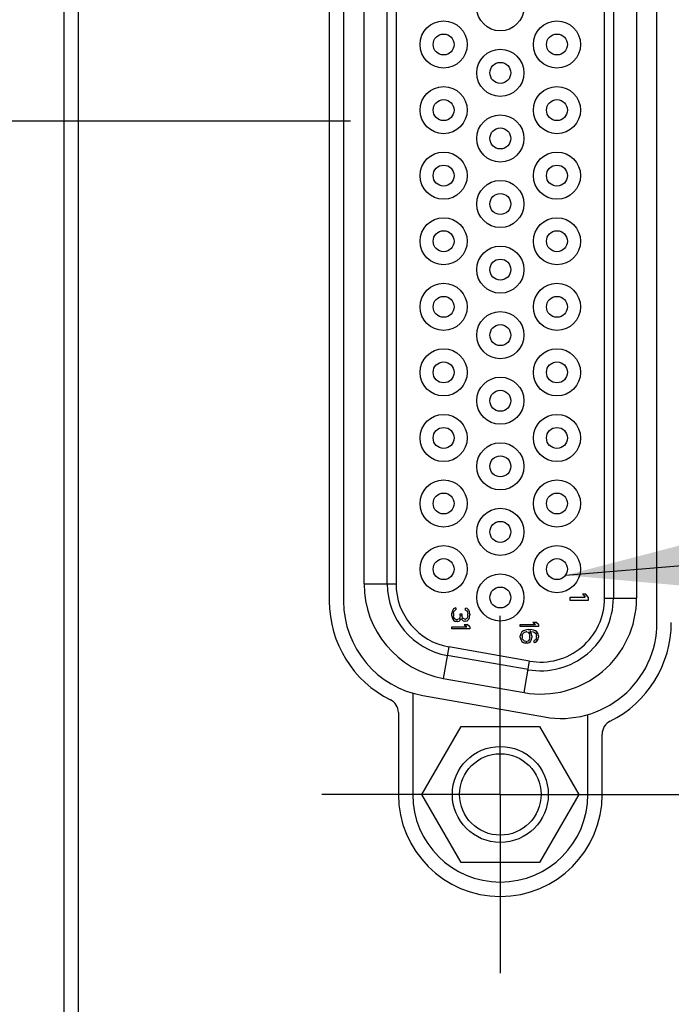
# Model space of a CAD drawing. Header units: inches. Extents: x 0 to 34, y 0 to 22.
# Tile 5 of 53: x 7.7 to 8.6, y 6.9 to 8.2. Entities that reach past the tile are written whole.
import ezdxf

# ---------------------------------------------------------------- set-up
doc = ezdxf.new("R2010")
doc.units = ezdxf.units.IN
doc.header["$LTSCALE"] = 1.87
doc.header["$MEASUREMENT"] = 0
doc.linetypes.add('CENTER', pattern=[0.6, 0.375, -0.075, 0.075, -0.075])
doc.layers.get('0').update_dxf_attribs({"linetype": 'CONTINUOUS'})
for name, color, linetype in [('02___PRT_ALL_AXES', 7, 'CONTINUOUS'), ('DETAIL', 7, 'CONTINUOUS'), ('DIMENSIONS', 7, 'CONTINUOUS')]:
    doc.layers.add(name, color=color, linetype=linetype)
doc.styles.get("Standard").update_dxf_attribs({"font": 'txt', "width": 0.8})
doc.dimstyles.new('DIMSTYLE_1', dxfattribs={"dimtxt": 0.125, "dimasz": 0.18, "dimexe": 0.125, "dimexo": 0.0625, "dimgap": 0.0625, "dimtad": 0, "dimtih": 1, "dimtoh": 1, "dimdsep": 46, "dimtxsty": 'STANDARD', "dimblk": '_FILLED', "dimblk1": '_FILLED', "dimblk2": '_FILLED', "dimcen": 0.09, "dimadec": 0, "dimazin": 0, "dimtp": 0.001, "dimtm": 0.001, "dimtfac": 1, "dimtofl": 0, "dimtmove": 0, "dimatfit": 3, "dimldrblk": '_FILLED', "dimfxl": 1, "dimtolj": 1, "dimarcsym": 0})
doc.dimstyles.get("Standard").update_dxf_attribs({"dimtxt": 0.125, "dimasz": 0.18, "dimexe": 0.125, "dimexo": 0.0625, "dimgap": 0.09, "dimtad": 0, "dimtih": 1, "dimtoh": 1, "dimdec": 3, "dimdsep": 46, "dimtxsty": 'STANDARD', "dimblk": '_FILLED', "dimblk1": '_FILLED', "dimblk2": '_FILLED', "dimcen": 0.09, "dimadec": 0, "dimazin": 0, "dimtol": 1, "dimtp": 0.01, "dimtm": 0.01, "dimtfac": 1, "dimtdec": 3, "dimtofl": 0, "dimtmove": 0, "dimatfit": 3, "dimldrblk": '_FILLED', "dimfxl": 1, "dimtolj": 1, "dimarcsym": 0})

# ---------------------------------------------------------------- blocks, each defined once
blk = doc.blocks.new('_FILLED')
at = {"color": 0, "linetype": 'BYBLOCK'}
blk.add_solid([(0, 0), (-1, 0.1736), (-1, -0.1736)], dxfattribs=at)
blk = doc.blocks.new('*D3')
at = {"layer": 'DIMENSIONS', "color": 2, "linetype": 'CONTINUOUS'}
for p, q in [((8.1411, 10.6313), (6.8718, 10.6313)), ((6.9968, 10.6313), (6.9968, 9.483)), ((6.9968, 8.0847), (6.9968, 9.233)), ((8.1411, 8.0847), (6.8718, 8.0847))]:
    blk.add_line(p, q, dxfattribs=at)
at = {"layer": 'DIMENSIONS', "color": 2, "linetype": 'CONTINUOUS', "xscale": 0.18, "yscale": 0.18, "zscale": 0.18}
for p, rotation in [((6.9968, 10.6313), 90), ((6.9968, 8.0847), 270)]:
    blk.add_blockref('_FILLED', p, dxfattribs=dict(at, rotation=rotation))
at = {"layer": 'DIMENSIONS', "color": 2, "linetype": 'CONTINUOUS', "insert": (6.9968, 9.4205), "char_height": 0.125, "width": 1.325, "attachment_point": 2, "line_spacing_factor": 0.9}
blk.add_mtext('64.68{\\Ftxt.shx;\\W1.000000;\\H0.125000; }[2.547]', dxfattribs=at)
blk = doc.blocks.new('*D9')
at = {"layer": 'DIMENSIONS', "color": 2, "linetype": 'CONTINUOUS'}
for p, q in [((8.1411, 8.0847), (6.8718, 8.0847)), ((6.9968, 8.0847), (6.9968, 7.1696)), ((6.9968, 6.0045), (6.9968, 6.9196)), ((8.0288, 6.0045), (6.8718, 6.0045))]:
    blk.add_line(p, q, dxfattribs=at)
at = {"layer": 'DIMENSIONS', "color": 2, "linetype": 'CONTINUOUS', "xscale": 0.18, "yscale": 0.18, "zscale": 0.18}
for p, rotation in [((6.9968, 8.0847), 90), ((6.9968, 6.0045), 270)]:
    blk.add_blockref('_FILLED', p, dxfattribs=dict(at, rotation=rotation))
at = {"layer": 'DIMENSIONS', "color": 2, "linetype": 'CONTINUOUS', "insert": (6.9968, 7.1071), "char_height": 0.125, "width": 1.325, "attachment_point": 2, "line_spacing_factor": 0.9}
blk.add_mtext('52.84{\\Ftxt.shx;\\W1.000000;\\H0.125000; }[2.080]', dxfattribs=at)
blk = doc.blocks.new('*D12')
at = {"layer": 'DIMENSIONS', "color": 2, "linetype": 'CONTINUOUS'}
for p, q in [((8.6408, 12.5128), (8.6408, 4.9345)), ((8.9349, 5.8179), (8.9349, 4.9345)), ((8.6408, 5.0595), (8.2808, 5.0595)), ((8.9349, 5.0595), (9.3261, 5.0595))]:
    blk.add_line(p, q, dxfattribs=at)
at = {"layer": 'DIMENSIONS', "color": 2, "linetype": 'CONTINUOUS', "xscale": 0.18, "yscale": 0.18, "zscale": 0.18}
blk.add_blockref('_FILLED', (8.6408, 5.0595), dxfattribs=at)
at = {"layer": 'DIMENSIONS', "color": 2, "linetype": 'CONTINUOUS', "xscale": 0.18, "yscale": 0.18, "zscale": 0.18, "rotation": 180}
blk.add_blockref('_FILLED', (8.9349, 5.0595), dxfattribs=at)
at = {"layer": 'DIMENSIONS', "color": 2, "linetype": 'CONTINUOUS', "insert": (9.3886, 5.122), "char_height": 0.125, "width": 1.125, "attachment_point": 1, "line_spacing_factor": 0.9}
blk.add_mtext('7.47{\\Ftxt.shx;\\W1.000000;\\H0.125000; }[.294]', dxfattribs=at)
blk = doc.blocks.new('*D13')
at = {"layer": 'DIMENSIONS', "color": 2, "linetype": 'CONTINUOUS'}
for p, q in [((8.6408, 12.5128), (8.6408, 3.4345)), ((8.2408, 5.942), (8.2408, 3.4345)), ((8.2408, 3.5595), (7.8808, 3.5595)), ((8.6408, 3.5595), (9.0379, 3.5595))]:
    blk.add_line(p, q, dxfattribs=at)
at = {"layer": 'DIMENSIONS', "color": 2, "linetype": 'CONTINUOUS', "xscale": 0.18, "yscale": 0.18, "zscale": 0.18}
blk.add_blockref('_FILLED', (8.2408, 3.5595), dxfattribs=at)
at = {"layer": 'DIMENSIONS', "color": 2, "linetype": 'CONTINUOUS', "xscale": 0.18, "yscale": 0.18, "zscale": 0.18, "rotation": 180}
blk.add_blockref('_FILLED', (8.6408, 3.5595), dxfattribs=at)
at = {"layer": 'DIMENSIONS', "color": 2, "linetype": 'CONTINUOUS', "insert": (9.1004, 3.622), "char_height": 0.125, "width": 1.225, "attachment_point": 1, "line_spacing_factor": 0.9}
blk.add_mtext('10.16{\\Ftxt.shx;\\W1.000000;\\H0.125000; }[.400]', dxfattribs=at)

msp = doc.modelspace()

# ---------------------------------------------------------------- linework, layer by layer
at = {"color": 7, "linetype": 'CONTINUOUS'}
for p, q in [((7.7467, 12.6973), (7.7467, 5.8804)), ((7.7664, 12.6579), (7.7664, 5.9197)), ((8.4906, 7.4288), (8.4906, 8.7407)), ((8.5026, 8.7407), (8.5026, 7.4288)), ((8.5346, 8.7407), (8.5346, 7.4288)), ((8.1596, 7.4484), (8.1596, 8.7211)), ((8.1916, 7.4484), (8.1916, 8.7211)), ((8.2036, 8.7211), (8.2036, 7.4484)), ((8.1596, 7.4484), (8.2036, 7.4484)), ((8.4601, 7.4347), (8.4643, 7.4347)), ((8.4601, 7.4347), (8.4638, 7.4301)), ((8.4681, 7.4301), (8.4643, 7.4347)), ((8.4431, 7.4301), (8.4638, 7.4301)), ((8.4431, 7.4254), (8.4431, 7.4301)), ((8.4681, 7.4254), (8.4431, 7.4254)), ((8.4681, 7.4301), (8.4681, 7.4254)), ((8.4906, 7.4288), (8.5346, 7.4288)), ((8.2807, 7.4102), (8.2802, 7.4082)), ((8.2802, 7.404), (8.2802, 7.4082)), ((8.2818, 7.4123), (8.2807, 7.4102)), ((8.2828, 7.4139), (8.2818, 7.4123)), ((8.2844, 7.4149), (8.2828, 7.4139)), ((8.2828, 7.4076), (8.2833, 7.4102)), ((8.2828, 7.4076), (8.2828, 7.4045)), ((8.2833, 7.4102), (8.2839, 7.4113)), ((8.2839, 7.4113), (8.2849, 7.4123)), ((8.286, 7.4155), (8.2844, 7.4149)), ((8.2849, 7.4123), (8.286, 7.4129)), ((8.286, 7.4155), (8.286, 7.4129)), ((8.2919, 7.405), (8.2913, 7.4019)), ((8.2919, 7.4071), (8.294, 7.4071)), ((8.2919, 7.405), (8.2919, 7.4071)), ((8.294, 7.4071), (8.294, 7.405)), ((8.295, 7.4019), (8.294, 7.405)), ((8.3014, 7.4144), (8.2993, 7.4149)), ((8.2993, 7.4123), (8.2993, 7.4149)), ((8.2993, 7.4123), (8.3009, 7.4113)), ((8.3009, 7.4113), (8.302, 7.4097)), ((8.3036, 7.4123), (8.3014, 7.4144)), ((8.302, 7.4097), (8.3025, 7.4071)), ((8.3025, 7.405), (8.302, 7.4024)), ((8.3025, 7.405), (8.3025, 7.4071)), ((8.3046, 7.4102), (8.3036, 7.4123)), ((8.3052, 7.4066), (8.3046, 7.4102)), ((8.3046, 7.4019), (8.3052, 7.4056)), ((8.3052, 7.4066), (8.3052, 7.4056)), ((8.2802, 7.404), (8.2807, 7.4019)), ((8.2807, 7.4019), (8.2818, 7.3998)), ((8.2818, 7.3998), (8.2828, 7.3983)), ((8.2833, 7.4019), (8.2828, 7.4045)), ((8.2828, 7.3983), (8.2844, 7.3972)), ((8.2839, 7.4009), (8.2833, 7.4019)), ((8.2849, 7.3998), (8.2839, 7.4009)), ((8.2844, 7.3972), (8.286, 7.3967)), ((8.286, 7.3993), (8.2849, 7.3998)), ((8.286, 7.3993), (8.2881, 7.3993)), ((8.2881, 7.3967), (8.286, 7.3967)), ((8.2903, 7.4004), (8.2881, 7.3993)), ((8.2881, 7.3967), (8.2903, 7.3972)), ((8.2913, 7.4019), (8.2903, 7.4004)), ((8.2903, 7.3972), (8.2919, 7.3983)), ((8.2919, 7.3983), (8.2929, 7.4009)), ((8.2929, 7.4009), (8.2945, 7.3988)), ((8.2945, 7.3988), (8.2961, 7.3977)), ((8.2961, 7.4009), (8.295, 7.4019)), ((8.2982, 7.3998), (8.2961, 7.4009)), ((8.2961, 7.3977), (8.2982, 7.3972)), ((8.2972, 7.3925), (8.3014, 7.3925)), ((8.2972, 7.3925), (8.3009, 7.3894)), ((8.2982, 7.3998), (8.2993, 7.3998)), ((8.2993, 7.3972), (8.2982, 7.3972)), ((8.3009, 7.4009), (8.2993, 7.3998)), ((8.2993, 7.3972), (8.3014, 7.3977)), ((8.302, 7.4024), (8.3009, 7.4009)), ((8.3014, 7.3977), (8.3036, 7.3998)), ((8.3052, 7.3894), (8.3014, 7.3925)), ((8.3036, 7.3998), (8.3046, 7.4019)), ((8.3746, 7.3926), (8.3954, 7.3926)), ((8.3746, 7.3895), (8.3746, 7.3926)), ((8.3917, 7.3958), (8.3959, 7.3958)), ((8.3917, 7.3958), (8.3954, 7.3926)), ((8.3996, 7.3926), (8.3959, 7.3958)), ((8.3996, 7.3926), (8.3996, 7.3895)), ((8.2802, 7.3894), (8.3009, 7.3894)), ((8.2802, 7.3863), (8.2802, 7.3894)), ((8.3052, 7.3863), (8.2802, 7.3863)), ((8.3052, 7.3894), (8.3052, 7.3863)), ((8.3996, 7.3895), (8.3746, 7.3895)), ((8.3752, 7.3796), (8.3746, 7.377)), ((8.3768, 7.3822), (8.3752, 7.3796)), ((8.3789, 7.3838), (8.3768, 7.3822)), ((8.3773, 7.3775), (8.3778, 7.3791)), ((8.3778, 7.3791), (8.3789, 7.3807)), ((8.3816, 7.3848), (8.3789, 7.3838)), ((8.3789, 7.3807), (8.3805, 7.3817)), ((8.3805, 7.3817), (8.3821, 7.3822)), ((8.3853, 7.3854), (8.3816, 7.3848)), ((8.3837, 7.3822), (8.3821, 7.3822)), ((8.3837, 7.3822), (8.3853, 7.3817)), ((8.3853, 7.3854), (8.389, 7.3854)), ((8.3853, 7.3817), (8.3863, 7.3807)), ((8.3863, 7.3807), (8.3874, 7.3791)), ((8.3874, 7.3791), (8.3879, 7.3775)), ((8.389, 7.3828), (8.3879, 7.3828)), ((8.3901, 7.3796), (8.3879, 7.3828)), ((8.3927, 7.3848), (8.389, 7.3854)), ((8.389, 7.3828), (8.3922, 7.3822)), ((8.3906, 7.377), (8.3901, 7.3796)), ((8.3922, 7.3822), (8.3938, 7.3817)), ((8.3954, 7.3838), (8.3927, 7.3848)), ((8.3938, 7.3817), (8.3954, 7.3807)), ((8.3975, 7.3822), (8.3954, 7.3838)), ((8.3954, 7.3807), (8.3965, 7.3791)), ((8.3965, 7.3791), (8.397, 7.3775)), ((8.3991, 7.3796), (8.3975, 7.3822)), ((8.3996, 7.377), (8.3991, 7.3796)), ((8.3746, 7.3744), (8.3746, 7.377)), ((8.3746, 7.3744), (8.3752, 7.3718)), ((8.3752, 7.3718), (8.3768, 7.3692)), ((8.3768, 7.3692), (8.3789, 7.3676)), ((8.3773, 7.3775), (8.3773, 7.3739)), ((8.3778, 7.3723), (8.3773, 7.3739)), ((8.3789, 7.3708), (8.3778, 7.3723)), ((8.3805, 7.3697), (8.3789, 7.3708)), ((8.3789, 7.3676), (8.3816, 7.3666)), ((8.3821, 7.3692), (8.3805, 7.3697)), ((8.3842, 7.3666), (8.3816, 7.3666)), ((8.3821, 7.3692), (8.3837, 7.3692)), ((8.3853, 7.3697), (8.3837, 7.3692)), ((8.3842, 7.3666), (8.3869, 7.3676)), ((8.3863, 7.3708), (8.3853, 7.3697)), ((8.3874, 7.3723), (8.3863, 7.3708)), ((8.3869, 7.3676), (8.3885, 7.3692)), ((8.3879, 7.3739), (8.3874, 7.3723)), ((8.3879, 7.3739), (8.3879, 7.3775)), ((8.3885, 7.3692), (8.3901, 7.3718)), ((8.3901, 7.3718), (8.3906, 7.3744)), ((8.3906, 7.377), (8.3906, 7.3744)), ((8.3954, 7.3713), (8.3938, 7.3703)), ((8.3938, 7.3676), (8.3938, 7.3703)), ((8.3938, 7.3676), (8.3954, 7.3682)), ((8.3965, 7.3729), (8.3954, 7.3713)), ((8.3954, 7.3682), (8.3975, 7.3697)), ((8.397, 7.3744), (8.3965, 7.3729)), ((8.397, 7.3744), (8.397, 7.3775)), ((8.3975, 7.3697), (8.3991, 7.3723)), ((8.3991, 7.3723), (8.3996, 7.3749)), ((8.3996, 7.377), (8.3996, 7.3749)), ((8.2763, 7.3618), (8.2687, 7.3184)), ((8.3873, 7.3422), (8.2763, 7.3618)), ((8.3852, 7.3304), (8.2742, 7.3499)), ((8.3797, 7.2988), (8.3873, 7.3422)), ((8.2687, 7.3184), (8.3797, 7.2988)), ((8.2069, 7.2713), (8.2069, 7.1588)), ((8.2391, 7.1588), (8.2931, 7.2523)), ((8.2931, 7.2523), (8.4011, 7.2523)), ((8.4011, 7.2523), (8.455, 7.1588)), ((8.4872, 7.1588), (8.4872, 7.2418)), ((8.2931, 7.0653), (8.2391, 7.1588)), ((8.455, 7.1588), (8.4011, 7.0653)), ((8.4011, 7.0653), (8.2931, 7.0653))]:
    msp.add_line(p, q, dxfattribs=at)
for centre, radius in [((8.3471, 8.241), 0.0324), ((8.2691, 8.1899), 0.0324), ((8.425, 8.1899), 0.0324), ((8.2691, 8.1899), 0.0144), ((8.425, 8.1899), 0.0144), ((8.3471, 8.1509), 0.0324), ((8.3471, 8.1509), 0.0144), ((8.2691, 8.0997), 0.0324), ((8.425, 8.0997), 0.0324), ((8.2691, 8.0997), 0.0144), ((8.425, 8.0997), 0.0144), ((8.3471, 8.0607), 0.0324), ((8.3471, 8.0607), 0.0144), ((8.2691, 8.0096), 0.0324), ((8.425, 8.0096), 0.0324), ((8.2691, 8.0096), 0.0144), ((8.425, 8.0096), 0.0144), ((8.3471, 7.9706), 0.0324), ((8.3471, 7.9706), 0.0144), ((8.2691, 7.9194), 0.0324), ((8.425, 7.9194), 0.0324), ((8.2691, 7.9194), 0.0144), ((8.425, 7.9194), 0.0144), ((8.3471, 7.8804), 0.0324), ((8.3471, 7.8804), 0.0144), ((8.2691, 7.8292), 0.0324), ((8.425, 7.8292), 0.0324), ((8.2691, 7.8292), 0.0144), ((8.425, 7.8292), 0.0144), ((8.3471, 7.7903), 0.0324), ((8.3471, 7.7903), 0.0144), ((8.2691, 7.7391), 0.0324), ((8.425, 7.7391), 0.0324), ((8.2691, 7.7391), 0.0144), ((8.425, 7.7391), 0.0144), ((8.3471, 7.7001), 0.0324), ((8.3471, 7.7001), 0.0144), ((8.2691, 7.6489), 0.0324), ((8.425, 7.6489), 0.0324), ((8.2691, 7.6489), 0.0144), ((8.425, 7.6489), 0.0144), ((8.3471, 7.6099), 0.0324), ((8.3471, 7.6099), 0.0144), ((8.2691, 7.5588), 0.0324), ((8.425, 7.5588), 0.0324), ((8.2691, 7.5588), 0.0144), ((8.425, 7.5588), 0.0144), ((8.3471, 7.5198), 0.0324), ((8.3471, 7.5198), 0.0144), ((8.2691, 7.4686), 0.0324), ((8.425, 7.4686), 0.0324), ((8.2691, 7.4686), 0.0144), ((8.425, 7.4686), 0.0144), ((8.3471, 7.4296), 0.0324), ((8.3471, 7.4296), 0.0144), ((8.3471, 7.1588), 0.066), ((8.3471, 7.1588), 0.056)]:
    msp.add_circle(centre, radius, dxfattribs=at)
for centre, radius, start, end in [((8.2916, 7.4484), 0.132, 179.9999, 260.0001), ((8.2916, 7.4484), 0.1, 180, 260), ((8.2916, 7.4484), 0.088, 180, 260), ((8.2634, 7.4247), 0.1516, 180, 243.5877), ((8.4026, 7.4288), 0.132, 259.9998, 0.0002), ((8.4026, 7.4288), 0.1, 260, 360), ((8.4026, 7.4288), 0.088, 260, 360), ((8.4307, 7.3952), 0.1516, 296.4123, 360), ((8.1872, 7.2713), 0.0197, 0, 63.5877), ((8.5069, 7.2418), 0.0197, 116.4123, 180)]:
    msp.add_arc(centre, radius, start, end, dxfattribs=at)
at = {"layer": '02___PRT_ALL_AXES', "color": 7, "linetype": 'CONTINUOUS'}
for p, q in [((8.5626, 7.3952), (8.5626, 8.7743)), ((8.1118, 8.7448), (8.1118, 7.4247)), ((8.1315, 8.7448), (8.1315, 7.4247)), ((8.2266, 7.298), (8.2266, 7.1588)), ((8.2405, 7.2948), (8.4078, 7.2653)), ((8.4676, 7.1588), (8.4676, 7.2685))]:
    msp.add_line(p, q, dxfattribs=at)
at = {"layer": '02___PRT_ALL_AXES', "color": 7, "linetype": 'CENTER'}
for q in [(8.3471, 7.4042), (8.1016, 7.1588), (8.5926, 7.1588), (8.3471, 6.9133)]:
    msp.add_line((8.3471, 7.1588), q, dxfattribs=at)
at = {"layer": '02___PRT_ALL_AXES', "color": 7, "linetype": 'CONTINUOUS'}
for centre, radius, start, end in [((8.2634, 7.4247), 0.1319, 180, 260), ((8.4307, 7.3952), 0.1319, 260, 360), ((8.3471, 7.1588), 0.1402, 180, 360), ((8.3471, 7.1588), 0.1205, 180, 360)]:
    msp.add_arc(centre, radius, start, end, dxfattribs=at)

# ---------------------------------------------------------------- dimensions: what is measured, and where the dimension line sits
at = {"layer": 'DIMENSIONS', "color": 2, "linetype": 'CONTINUOUS'}
for base, p1, p2, angle, picture, middle in [((8.2408, 3.5595), (8.6408, 12.5753), (8.2408, 6.0045), 180, '*D13', (9.7129, 3.5595)), ((8.6408, 5.0595), (8.9349, 5.8804), (8.6408, 12.5753), 180, '*D12', (9.9511, 5.0595)), ((6.9968, 10.6313), (8.2036, 8.0847), (8.2036, 10.6313), 90, '*D3', (6.9968, 9.358)), ((6.9968, 8.0847), (8.0913, 6.0045), (8.2036, 8.0847), 90, '*D9', (6.9968, 7.0446))]:
    dim = msp.add_linear_dim(base=base, p1=p1, p2=p2, angle=angle, dimstyle='DIMSTYLE_1', dxfattribs=at)
    dim.commit()
    dim.dimension.update_dxf_attribs({"geometry": picture, "text_midpoint": middle, "dimtype": 160})

# ---------------------------------------------------------------- leaders
at = {"layer": 'DETAIL', "color": 2, "linetype": 'CONTINUOUS'}
msp.add_leader([(8.4367, 7.4602), (10.4349, 7.6261), (10.6149, 7.6261)], dimstyle='STANDARD', override={"dimtad": 0}, dxfattribs=at)

doc.saveas('drawing.dxf')
